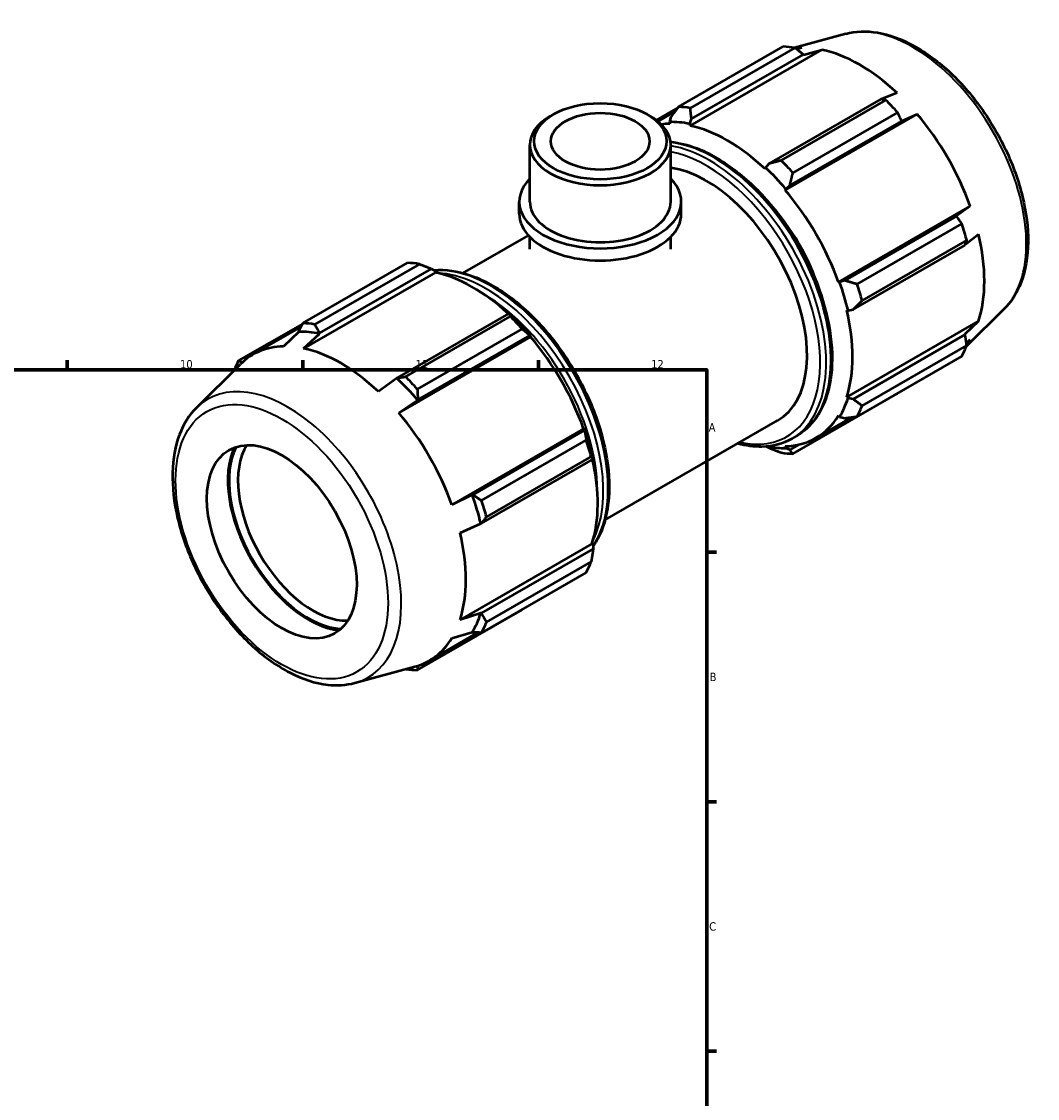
# Model space of a CAD drawing. Header units: millimetres. Extents: x 0 to 931, y 0 to 865.
# Tile 6 of 6: x 617 to 919, y 357 to 678. Entities that reach past the tile are written whole.
import ezdxf

# ---------------------------------------------------------------- set-up
doc = ezdxf.new("R2010")
doc.units = ezdxf.units.MM
for name, color, linetype, lineweight in [('Border (ISO)', 7, 'Continuous', 70), ('Visible (ISO)', 7, 'Continuous', 50), ('Visible Narrow (ISO)', 7, 'Continuous', 35)]:
    doc.layers.add(name, color=color, linetype=linetype, lineweight=lineweight)
doc.styles.add('Note Text (ISO)', font='tahoma.ttf')

# ---------------------------------------------------------------- blocks, each defined once
blk = doc.blocks.new('Borders Default Border')
at = {"layer": 'Border (ISO)'}
for p, q in [((630.75, 574), (630.75, 576.9)), ((700.83, 574), (700.83, 576.9)), ((770.92, 574), (770.92, 576.9)), ((821, 519.75), (823.9, 519.75)), ((821, 445.5), (823.9, 445.5)), ((821, 371.25), (823.9, 371.25))]:
    blk.add_line(p, q, dxfattribs=at)
at = {"layer": 'Border (ISO)', "flags": 128}
blk.add_lwpolyline([(20, 20), (20, 574), (821, 574), (821, 20), (20, 20)], dxfattribs=at)
at = {"layer": 'Border (ISO)', "color": 232, "true_color": 0xca0064, "char_height": 2.5, "attachment_point": 7, "style": 'Note Text (ISO)'}
for s, insert in [('10', (664.29, 574.35)), ('11', (734.37, 574.4)), ('12', (804.46, 574.4)), ('A', (821.59, 555.62)), ('B', (821.89, 481.37)), ('C', (821.73, 407.08))]:
    blk.add_mtext(s, dxfattribs=dict(at, insert=insert))

msp = doc.modelspace()

# ---------------------------------------------------------------- linework, layer by layer
at = {"layer": 'Visible (ISO)'}
for p, q in [((862.353, 673.95), (847.116, 669.818)), ((812.614, 652.19), (843.774, 670.134)), ((847.261, 669.795), (816.102, 651.852)), ((849.313, 669.797), (847.784, 669.378)), ((816.06, 646.622), (855.297, 669.217)), ((816.499, 648.612), (849.775, 667.774)), ((849.775, 667.774), (849.843, 667.656)), ((849.843, 667.656), (855.297, 669.217)), ((872.842, 654.491), (839.565, 635.329)), ((843.158, 636.272), (874.317, 654.215)), ((877.642, 656.349), (872.981, 654.466)), ((812.495, 652.036), (805.977, 648.282)), ((806.469, 647.896), (811.564, 650.83)), ((877.805, 650.536), (846.646, 632.593)), ((775.35, 649.969), (774.458, 649.451)), ((803.314, 649.969), (804.206, 649.451)), ((810.322, 649.211), (809.892, 647.719)), ((809.892, 647.719), (810.077, 647.203)), ((815.94, 647.132), (816.499, 648.612)), ((844.389, 627.443), (883.626, 650.038)), ((845.742, 628.814), (879.018, 647.977)), ((879.003, 647.914), (883.626, 650.038)), ((879.018, 647.977), (879.003, 647.914)), ((816.06, 646.622), (815.94, 647.132)), ((768.377, 623.993), (768.377, 640.951)), ((810.287, 623.993), (810.287, 640.951)), ((839.565, 635.329), (838.526, 634.126)), ((838.526, 634.126), (838.406, 633.755)), ((844.574, 627.747), (845.742, 628.814)), ((844.389, 627.443), (844.574, 627.747)), ((765.234, 620.396), (765.234, 623.993)), ((813.43, 620.396), (813.43, 623.993)), ((860.19, 600.076), (899.426, 622.671)), ((899.426, 622.671), (895.267, 619.744)), ((895.328, 619.726), (862.052, 600.564)), ((895.267, 619.744), (895.328, 619.726)), ((865.777, 599.457), (896.936, 617.4)), ((748.474, 602.764), (767.96, 613.985)), ((768.377, 609.85), (768.377, 613.543)), ((810.287, 609.85), (810.287, 613.543)), ((898.381, 612.536), (867.222, 594.592)), ((897.933, 611.243), (901.905, 614.325)), ((864.61, 591.949), (897.887, 611.112)), ((700.859, 587.835), (732.018, 605.778)), ((740.258, 602.971), (701.022, 580.376)), ((735.506, 605.44), (704.347, 587.497)), ((705.823, 584.877), (739.099, 604.04)), ((739.099, 604.04), (740.138, 603.481)), ((740.138, 603.481), (740.258, 602.971)), ((860.544, 600.085), (860.19, 600.076)), ((862.052, 600.564), (860.544, 600.085)), ((762.165, 590.757), (728.889, 571.595)), ((731.403, 571.916), (762.562, 589.86)), ((762.724, 590.475), (762.165, 590.757)), ((862.668, 591.731), (863.049, 591.65)), ((863.049, 591.65), (864.61, 591.949)), ((909.497, 592.084), (898.275, 580.98)), ((700.796, 587.713), (681.728, 576.732)), ((685.973, 578.507), (700.305, 586.76)), ((862.668, 565.895), (901.905, 588.49)), ((901.905, 588.49), (897.818, 584.561)), ((699.661, 585.315), (695.038, 580.956)), ((699.646, 585.476), (699.661, 585.315)), ((701.022, 580.376), (705.82, 584.718)), ((705.82, 584.718), (705.823, 584.877)), ((768.587, 583.792), (729.351, 561.197)), ((766.05, 586.181), (734.891, 568.237)), ((735.065, 565.08), (768.342, 584.242)), ((768.342, 584.242), (768.772, 584.095)), ((768.772, 584.095), (768.587, 583.792)), ((897.887, 584.443), (864.61, 565.28)), ((897.818, 584.561), (897.887, 584.443)), ((867.222, 563.311), (898.381, 581.254)), ((898.286, 581.878), (899.426, 582.999)), ((896.936, 578.054), (865.777, 560.11)), ((669.167, 562.703), (682.308, 575.705)), ((728.821, 571.473), (723.367, 567.508)), ((728.889, 571.595), (728.821, 571.473)), ((729.351, 561.197), (734.98, 564.976)), ((734.98, 564.976), (735.065, 565.08)), ((846.646, 549.008), (877.805, 566.951)), ((863.049, 565.537), (862.668, 565.895)), ((864.61, 565.28), (863.049, 565.537)), ((790.767, 529.321), (842.063, 558.86)), ((853.455, 553.684), (864.255, 559.904)), ((860.19, 560.404), (860.544, 559.987)), ((860.544, 559.987), (862.052, 559.612)), ((784.388, 556.425), (745.151, 533.83)), ((784.652, 555.992), (751.376, 536.829)), ((784.388, 556.425), (784.742, 556.434)), ((784.742, 556.434), (784.652, 555.992)), ((754.022, 535.101), (785.181, 553.045)), ((838.776, 551.171), (839.565, 550.746)), ((844.574, 550.719), (844.389, 551.235)), ((848.533, 551.755), (845.742, 550.147)), ((846.337, 553.497), (847.714, 554.29)), ((786.626, 548.18), (755.467, 530.237)), ((787.21, 547.378), (787.247, 547.999)), ((845.742, 550.147), (844.574, 550.719)), ((753.934, 528.215), (787.21, 547.378)), ((751.244, 536.807), (745.151, 533.83)), ((751.376, 536.829), (751.244, 536.807)), ((747.63, 525.484), (753.795, 528.217)), ((753.795, 528.217), (753.934, 528.215)), ((786.866, 522.244), (747.63, 499.649)), ((787.21, 520.709), (753.934, 501.546)), ((786.866, 522.244), (787.247, 521.885)), ((787.247, 521.885), (787.21, 520.709)), ((755.467, 498.955), (786.626, 516.899)), ((785.181, 513.698), (754.022, 495.755)), ((734.891, 484.652), (766.05, 502.596)), ((753.795, 501.623), (747.63, 499.649)), ((753.934, 501.546), (753.795, 501.623)), ((738.416, 487.438), (752.944, 495.804)), ((745.151, 494.158), (751.244, 495.972)), ((751.244, 495.972), (751.376, 495.878)), ((716.311, 480.836), (734.153, 485.674))]:
    msp.add_line(p, q, dxfattribs=at)
for centre, major_axis, ratio, start_param, end_param in [((860.789, 618.542), (-28.195, 48.962), 0.5780931, 5.8451561, 5.9396837), ((866.47, 621.814), (-26.222, 45.535), 0.5780931, 5.9796864, 6.0379564), ((866.47, 621.814), (26.222, -45.535), 0.5780931, 2.0526956, 2.6635608), ((860.789, 618.542), (28.195, -48.962), 0.5780931, 1.9181653, 2.0126929), ((829.63, 600.599), (-28.195, 48.962), 0.5780931, 5.8451561, 5.9396837), ((789.332, 640.951), (-20.955, 0), 0.5758617, 5.5016397, 10.2063236), ((827.233, 599.219), (-26.504, 46.024), 0.5780931, 5.8051535, 5.9796864), ((866.47, 621.814), (26.222, -45.535), 0.5780931, 1.2672974, 1.8781627), ((827.233, 599.219), (-26.222, 45.535), 0.5780931, 5.9796864, 6.0600706), ((827.233, 599.219), (-26.222, 45.535), 0.5780931, 5.1942882, 5.8051535), ((829.63, 600.599), (-28.195, 48.962), 0.5780931, 5.059758, 5.1542856), ((820.916, 595.581), (21.146, -36.721), 0.5780931, 0, 2.7207569), ((827.233, 599.219), (26.504, -46.024), 0.5780931, 1.8781627, 2.0526956), ((789.332, 623.993), (-24.098, 0), 0.5758617, 5.7667102, 9.9412531), ((827.233, 599.219), (-26.222, 45.535), 0.5780931, 4.4088901, 5.0197553), ((789.332, 623.993), (-20.955, 0), 0.5758617, 0, 3.1415927), ((827.233, 599.219), (21.146, -36.721), 0.5780931, 1.2040193, 1.9375733), ((789.332, 620.396), (-24.098, 0), 0.5758617, 0, 3.1415927), ((860.789, 618.542), (28.195, -48.962), 0.5780931, 1.1327672, 1.2272947), ((866.47, 621.814), (26.222, -45.535), 0.5780931, 0.4818993, 1.0927645), ((749.034, 554.187), (-28.195, 48.962), 0.5780931, 5.8451561, 5.9396837), ((751.431, 555.567), (26.222, -45.535), 0.5780931, 2.0696433, 2.6635608), ((827.233, 599.219), (26.504, -46.024), 0.5780931, 1.0927645, 1.2672974), ((829.63, 600.599), (-28.195, 48.962), 0.5780931, 4.2743598, 4.3688874), ((749.034, 554.187), (28.195, -48.962), 0.5780931, 1.9181653, 2.0126929), ((751.431, 555.567), (-26.504, 46.024), 0.5780931, 5.0197553, 5.1942882), ((827.233, 599.219), (-26.222, 45.535), 0.5780931, 3.6234919, 4.2343571), ((717.875, 536.244), (-28.195, 48.962), 0.5780931, 5.8451561, 5.9396837), ((717.32, 535.924), (-26.991, 46.87), 0.5780931, 5.8051535, 5.9796864), ((751.431, 555.567), (26.222, -45.535), 0.5780931, 1.2672974, 1.8781627), ((712.195, 532.972), (-26.222, 45.535), 0.5780931, 5.9796864, 6.4343509), ((712.195, 532.972), (-26.222, 45.535), 0.5780931, 5.1942882, 5.8051535), ((860.789, 618.542), (28.195, -48.962), 0.5780931, 0.347369, 0.4418966), ((866.47, 621.814), (26.222, -45.535), 0.5780931, 0.2483977, 0.3073663), ((717.875, 536.244), (-28.195, 48.962), 0.5780931, 0.347369, 0.4341652), ((717.32, 535.924), (26.991, -46.87), 0.5780931, 1.8781627, 2.0526956), ((717.875, 536.244), (28.195, -48.962), 0.5780931, 1.9181653, 2.0126929), ((827.233, 599.219), (26.504, -46.024), 0.5780931, 0.3073663, 0.4818993), ((712.195, 532.972), (-26.222, 45.535), 0.5780931, 4.4088901, 5.0197553), ((829.63, 600.599), (28.195, -48.962), 0.5780931, 0.347369, 0.4418966), ((827.233, 599.219), (26.222, -45.535), 0.5780931, 5.9796864, 6.5905516), ((751.431, 555.567), (-26.504, 46.024), 0.5780931, 4.2343571, 4.4088901), ((703.812, 528.145), (15.72, -27.297), 0.5780931, 3.4384629, 5.9863151), ((749.034, 554.187), (28.195, -48.962), 0.5780931, 1.1327672, 1.2272947), ((827.233, 599.219), (26.504, -46.024), 0.5780931, 5.8201094, 5.9796864), ((702.476, 527.376), (16.904, -29.354), 0.5780931, 3.5291932, 5.8955847), ((702.476, 527.376), (-16.663, 28.935), 0.5780931, 0.3602848, 2.7813079), ((829.63, 600.599), (28.195, -48.962), 0.5780931, 5.8451561, 5.9396837), ((751.431, 555.567), (26.222, -45.535), 0.5780931, 0.4818993, 1.0759774), ((717.32, 535.924), (26.991, -46.87), 0.5780931, 1.0927645, 1.2672974), ((717.875, 536.244), (28.195, -48.962), 0.5780931, 1.1327672, 1.2272947), ((712.195, 532.972), (-26.222, 45.535), 0.5780931, 3.6234919, 4.2343571), ((749.034, 554.187), (28.195, -48.962), 0.5780931, 0.347369, 0.4418966), ((717.32, 535.924), (26.991, -46.87), 0.5780931, 0.3073663, 0.4818993), ((717.875, 536.244), (28.195, -48.962), 0.5780931, 0.347369, 0.4418966), ((712.195, 532.972), (26.222, -45.535), 0.5780931, 6.1320197, 6.5905516), ((717.875, 536.244), (28.195, -48.962), 0.5780931, 5.8490201, 5.9396837)]:
    msp.add_ellipse(centre, major_axis=major_axis, ratio=ratio, start_param=start_param, end_param=end_param, dxfattribs=at)
for centre, major_axis, ratio in [((789.332, 641.979), (19.698, 0), 0.5758617), ((789.332, 641.979), (14.668, 0), 0.5758617), ((694.58, 522.829), (15.72, -27.297), 0.5780931)]:
    msp.add_ellipse(centre, major_axis=major_axis, ratio=ratio, dxfattribs=at)
for points, knots in [([(862.353, 673.95), (865.31, 674.752), (868.511, 674.851), (875.358, 673.723), (879.026, 672.376), (886.399, 668.328), (890.101, 665.573), (897.079, 658.99), (900.354, 655.164), (906.162, 646.84), (908.698, 642.346), (912.799, 633.117), (914.362, 628.383), (916.35, 619.104), (916.769, 614.562), (916.355, 606.109), (915.522, 602.194), (912.893, 596.22), (911.374, 593.941), (909.497, 592.084)], [5.6508865, 5.6508865, 5.6508865, 5.6508865, 5.9414672, 5.9414672, 6.2600776, 6.2600776, 6.59097, 6.59097, 6.9211718, 6.9211718, 7.2498571, 7.2498571, 7.5786217, 7.5786217, 7.9089938, 7.9089938, 8.2396148, 8.2396148, 8.4901479, 8.4901479, 8.4901479, 8.4901479]), ([(810.236, 641.79), (812.781, 641.555), (815.425, 640.909), (821.834, 638.445), (825.632, 636.264), (833.013, 630.643), (836.595, 627.199), (843.177, 619.413), (846.177, 615.074), (851.304, 605.933), (853.43, 601.133), (856.597, 591.543), (857.637, 586.754), (858.511, 577.654), (858.343, 573.345), (856.781, 565.655), (855.389, 562.269), (851.86, 557.341), (849.932, 555.567), (847.714, 554.29)], [5.8871915, 5.8871915, 5.8871915, 5.8871915, 6.1190089, 6.1190089, 6.4424578, 6.4424578, 6.7666833, 6.7666833, 7.0901839, 7.0901839, 7.4134007, 7.4134007, 7.7369762, 7.7369762, 8.0612676, 8.0612676, 8.384226, 8.384226, 8.6413135, 8.6413135, 8.6413135, 8.6413135]), ([(739.888, 603.616), (740.329, 603.654), (740.774, 603.679), (744.569, 603.771), (748.142, 603.081), (755.507, 600.251), (759.305, 598.069), (766.687, 592.448), (770.269, 589.004), (776.851, 581.218), (779.851, 576.879), (784.977, 567.738), (787.103, 562.938), (790.271, 553.348), (791.31, 548.559), (792.184, 539.459), (792.016, 535.15), (790.473, 527.551), (789.128, 524.234), (787.236, 521.526)], [5.7621247, 5.7621247, 5.7621247, 5.7621247, 5.804372, 5.804372, 6.1190089, 6.1190089, 6.4424578, 6.4424578, 6.7666833, 6.7666833, 7.0901839, 7.0901839, 7.4134007, 7.4134007, 7.7369762, 7.7369762, 8.0612676, 8.0612676, 8.3765937, 8.3765937, 8.3765937, 8.3765937]), ([(669.167, 562.703), (666.99, 560.548), (665.298, 557.828), (662.836, 551.34), (662.16, 547.491), (661.961, 539.083), (662.485, 534.498), (664.676, 525.158), (666.342, 520.406), (670.626, 511.203), (673.24, 506.754), (679.164, 498.576), (682.474, 494.847), (689.501, 488.471), (693.219, 485.828), (700.738, 481.943), (704.543, 480.699), (711.029, 479.975), (713.762, 480.144), (716.311, 480.836)], [0.9346301, 0.9346301, 0.9346301, 0.9346301, 1.2252108, 1.2252108, 1.5438212, 1.5438212, 1.8747136, 1.8747136, 2.2049154, 2.2049154, 2.5336007, 2.5336007, 2.8623653, 2.8623653, 3.1927374, 3.1927374, 3.5233584, 3.5233584, 3.7738915, 3.7738915, 3.7738915, 3.7738915]), ([(846.337, 553.497), (843.709, 551.984), (840.681, 551.175), (835.115, 551.04), (832.678, 551.355), (830.19, 552.022)], [2.3581282, 2.3581282, 2.3581282, 2.3581282, 2.66277938, 2.66277938, 2.88151929, 2.88151929, 2.88151929, 2.88151929])]:
    msp.add_open_spline(points, degree=3, knots=knots, dxfattribs=at)
for points, weights in [([(849.775, 667.774), (848.549, 668.767), (847.261, 669.795)], [1.00005819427, 1.00043752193, 1]), ([(874.317, 654.215), (873.569, 654.359), (872.842, 654.491)], [1, 1.00043752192, 1.00005819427]), ([(812.614, 652.19), (811.429, 650.661), (810.322, 649.211)], [1.01509677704, 1.01077089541, 1.0056418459]), ([(816.499, 648.612), (816.289, 650.19), (816.102, 651.852)], [1.0056418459, 1.01077089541, 1.01509677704]), ([(879.018, 647.977), (878.429, 649.233), (877.805, 650.536)], [1.00005819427, 1.00043752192, 1]), ([(843.158, 636.272), (841.309, 635.782), (839.565, 635.329)], [1.01509677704, 1.01077089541, 1.0056418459]), ([(845.742, 628.814), (846.169, 630.656), (846.646, 632.593)], [1.0056418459, 1.01077089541, 1.01509677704]), ([(896.936, 617.4), (896.121, 618.59), (895.328, 619.726)], [1, 1.00043752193, 1.00005819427]), ([(897.887, 611.112), (898.134, 611.812), (898.381, 612.536)], [1.00005819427, 1.00043752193, 1]), ([(735.506, 605.44), (737.355, 604.735), (739.099, 604.04)], [1.01509677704, 1.01077089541, 1.0056418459]), ([(865.777, 599.457), (863.861, 600.012), (862.052, 600.564)], [1.01509677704, 1.01077089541, 1.0056418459]), ([(864.61, 591.949), (865.874, 593.235), (867.222, 594.592)], [1.0056418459, 1.01077089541, 1.01509677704]), ([(762.165, 590.757), (762.375, 590.327), (762.562, 589.86)], [1.0056418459, 1.01077089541, 1.01509677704]), ([(699.646, 585.476), (700.235, 586.629), (700.859, 587.835)], [1.00005819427, 1.00043752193, 1]), ([(704.347, 587.497), (705.095, 586.157), (705.823, 584.877)], [1, 1.00043752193, 1.00005819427]), ([(766.05, 586.181), (767.235, 585.201), (768.342, 584.242)], [1.01509677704, 1.01077089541, 1.0056418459]), ([(898.381, 581.254), (898.134, 582.884), (897.887, 584.443)], [1, 1.00043752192, 1.00005819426]), ([(681.728, 576.732), (682.297, 576.474), (682.855, 576.225)], [1, 1.00030530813, 1.00021285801]), ([(728.889, 571.595), (730.115, 571.749), (731.403, 571.916)], [1.00005819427, 1.00043752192, 1]), ([(734.891, 568.237), (734.975, 566.623), (735.065, 565.08)], [1, 1.00043752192, 1.00005819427]), ([(867.222, 563.311), (865.874, 564.307), (864.61, 565.28)], [1.01509677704, 1.01077089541, 1.0056418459]), ([(877.805, 566.951), (877.836, 567.012), (877.868, 567.073)], [1, 1.00002207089, 1.00004206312]), ([(862.052, 559.612), (863.861, 559.847), (865.777, 560.11)], [1.0056418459, 1.01077089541, 1.01509677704]), ([(784.652, 555.992), (784.927, 554.557), (785.181, 553.045)], [1.0056418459, 1.01077089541, 1.01509677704]), ([(786.626, 548.18), (786.94, 547.78), (787.21, 547.378)], [1.01509677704, 1.01077089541, 1.0056418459]), ([(839.565, 550.746), (841.309, 550.051), (843.158, 549.346)], [1.0056418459, 1.01077089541, 1.01509677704]), ([(846.646, 549.008), (846.169, 549.58), (845.742, 550.147)], [1.01509677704, 1.01077089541, 1.0056418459]), ([(751.376, 536.829), (752.667, 535.98), (754.022, 535.101)], [1.00005819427, 1.00043752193, 1]), ([(755.467, 530.237), (754.68, 529.202), (753.934, 528.215)], [1, 1.00043752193, 1.00005819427]), ([(787.21, 520.709), (786.94, 518.852), (786.626, 516.899)], [1.0056418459, 1.01077089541, 1.01509677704]), ([(753.934, 501.546), (754.68, 500.274), (755.467, 498.955)], [1.00005819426, 1.00043752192, 1]), ([(766.169, 502.75), (766.109, 502.673), (766.05, 502.596)], [1.01465631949, 1.01487757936, 1.01509677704]), ([(754.022, 495.755), (752.667, 495.815), (751.376, 495.878)], [1, 1.00043752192, 1.00005819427]), ([(735.016, 485.931), (734.951, 485.3), (734.891, 484.652)], [1.00020574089, 1.00031622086, 1])]:
    msp.add_rational_spline(points, weights, degree=2, dxfattribs=at)
at = {"layer": 'Visible Narrow (ISO)'}
for centre, major_axis, start_param, end_param in [((882.32, 630.941), (-23.844, 41.406), 3.2927583, 6.1320197), ((823.184, 596.887), (24.53, -42.597), 0, 2.7393008), ((821.807, 596.094), (24.53, -42.597), 0, 2.6959552), ((820.916, 595.581), (23.901, -41.505), 5.7983418, 8.9605582), ((756.857, 558.692), (-24.53, 42.597), 3.4218341, 6.0054131), ((755.481, 557.899), (24.53, -42.597), 0.3593159, 2.7822767), ((754.59, 557.386), (23.901, -41.505), 0.7860083, 2.3555844), ((696.344, 523.845), (-23.844, 41.406), 2.9904271, 6.4343509)]:
    msp.add_ellipse(centre, major_axis=major_axis, ratio=0.5780931, start_param=start_param, end_param=end_param, dxfattribs=at)
msp.add_ellipse((694.58, 522.829), major_axis=(22.306, -38.736), ratio=0.5780931, dxfattribs=at)

# ---------------------------------------------------------------- block references
msp.add_blockref('Borders Default Border', (0, 0))

doc.saveas('drawing.dxf')
